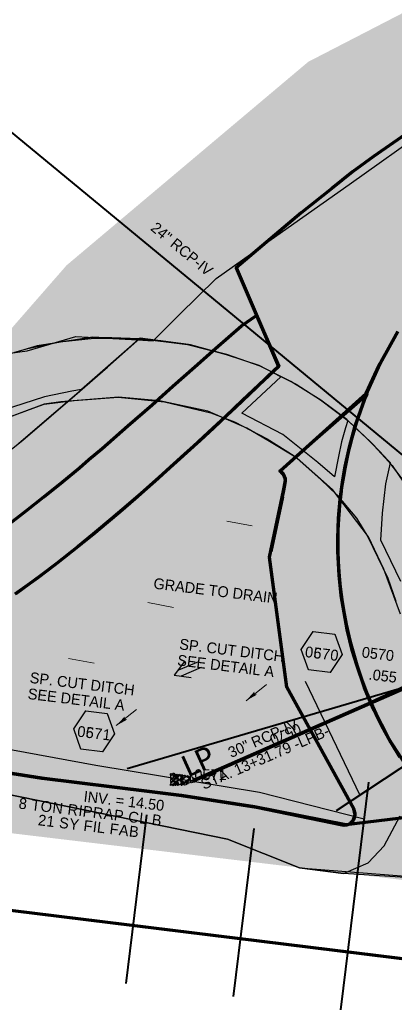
# Model space of a CAD drawing. Extents: x 1160024 to 2574774, y 200346 to 1150377.
# Tile 42 of 118: x 2483087 to 2483260, y 365908 to 366364. Entities that reach past the tile are written whole.
import ezdxf
from ezdxf.enums import TextEntityAlignment as Align

# ---------------------------------------------------------------- set-up
doc = ezdxf.new("R2010")
doc.units = 0
doc.header["$MEASUREMENT"] = 0
for name, color, linetype, lineweight in [('Exist Plan Preparation Drainage Arrows Symbol CELL', 5, 'Continuous', 30), ('Exist Plan Preparation Watershed Blue', 5, 'Continuous', 30), ('Prop Drainage Structure Box Number Symbol CELL', 9, 'Continuous', 30), ('Prop Drainage Structure Pipe RCP 30in Class IV', 9, 'Continuous', 211), ('Prop Drainage Structure Pipe RCP 30in Class IV Label', 9, 'Continuous', 30), ('Prop Drainage Structure Tops and Inverts LABEL', 1, 'Continuous', 30), ('Prop Earthen Structure Ditch Flow Line', 6, 'Rdy Ditch Special Prp', 30), ('Prop Erosion Rip Rap Pad at Outlet CELL', 9, 'Continuous', 30), ('Prop Plan Preparation Grade to Drain Arrows CELL', 7, 'Continuous', 13), ('Prop Plan Preparation Grade to Drain Arrows Label', 9, 'Continuous', 30), ('Prop Plan Preparation Watershed Pre Construction', 131, 'Continuous', 30), ('Prop Vertical Profile Ditch Grade Median Label', 5, 'Continuous', 40)]:
    doc.layers.add(name, color=color, linetype=linetype, lineweight=lineweight)
for name, color, linetype, lineweight, plot in [('Scratch_Level_5', 6, 'Continuous', 0, False), ('Scratch_Level_6', 30, 'Continuous', 0, False), ('Scratch_Level_7', 9, 'Continuous', 0, False), ('Scratch_Level_8', 171, 'Continuous', 0, False)]:
    doc.layers.add(name, color=color, linetype=linetype, lineweight=lineweight, plot=plot)
doc.styles.add('Style-Calibri', font='CALIBRI.TTF')
doc.styles.add('Style-font041', font='font041.shx')
doc.styles.add('Style-GEOMETRICFUTURA_211_M_L', font='GEOMETRICFUTURA_211_M_L.shx')
doc.linetypes.add('Rdy Ditch Special Prp', pattern='A,0.55,-0.2,[22,dgnlstyle-RdylsE.shx,S=0.001111,R=0,X=0,Y=0],-0.2,0.55', length=1.5)

# ---------------------------------------------------------------- blocks, each defined once
blk = doc.blocks.new('EXIST PLAN PREPARATION DRAINAGE ARROWS SYMBOL_8')
at = {"layer": 'Exist Plan Preparation Drainage Arrows Symbol CELL'}
for p, q in [((-3.87, 1.5), (6.13, 1.5)), ((-3.87, -1.5), (6.13, -1.5))]:
    blk.add_line(p, q, dxfattribs=at)
at = {"layer": 'Exist Plan Preparation Drainage Arrows Symbol CELL', "flags": 128}
blk.add_lwpolyline([(0, 3.97), (-6.87, 0), (0, -3.97)], dxfattribs=at)
blk = doc.blocks.new('PROP TERMINATOR ARROW_208')
at = {"layer": 'Prop Plan Preparation Grade to Drain Arrows CELL', "extrusion": (0, 0, -1)}
blk.add_solid([(5.71, 0.95), (0, 0), (5, 0), (5.71, -0.95)], dxfattribs=at)
blk = doc.blocks.new('PROP PLAN PREPARATION GRADE TO DRAIN ARROWS_48')
at = {"layer": 'Prop Plan Preparation Grade to Drain Arrows CELL'}
blk.add_line((-7, 0), (5, 0), dxfattribs=at)
blk.add_blockref('PROP TERMINATOR ARROW_208', (5, 0), dxfattribs=at)
blk = doc.blocks.new('PROP TERMINATOR ARROW_209')
at = {"layer": 'Prop Plan Preparation Grade to Drain Arrows CELL', "extrusion": (0, 0, -1)}
blk.add_solid([(5.71, 0.95), (0, 0), (5, 0), (5.71, -0.95)], dxfattribs=at)
blk = doc.blocks.new('PROP PLAN PREPARATION GRADE TO DRAIN ARROWS_49')
at = {"layer": 'Prop Plan Preparation Grade to Drain Arrows CELL'}
blk.add_line((-7, 0), (5, 0), dxfattribs=at)
blk.add_blockref('PROP TERMINATOR ARROW_209', (5, 0), dxfattribs=at)
blk = doc.blocks.new('PROP TERMINATOR ARROW_210')
at = {"layer": 'Prop Plan Preparation Grade to Drain Arrows CELL', "extrusion": (0, 0, -1)}
blk.add_solid([(5.71, 0.95), (0, 0), (5, 0), (5.71, -0.95)], dxfattribs=at)
blk = doc.blocks.new('PROP PLAN PREPARATION GRADE TO DRAIN ARROWS_50')
at = {"layer": 'Prop Plan Preparation Grade to Drain Arrows CELL'}
blk.add_line((-7, 0), (5, 0), dxfattribs=at)
blk.add_blockref('PROP TERMINATOR ARROW_210', (5, 0), dxfattribs=at)
blk = doc.blocks.new('PROP TERMINATOR ARROW_211')
at = {"layer": 'Prop Plan Preparation Grade to Drain Arrows CELL', "extrusion": (0, 0, -1)}
blk.add_solid([(5.71, 0.95), (0, 0), (5, 0), (5.71, -0.95)], dxfattribs=at)
blk = doc.blocks.new('PROP PLAN PREPARATION GRADE TO DRAIN ARROWS_51')
at = {"layer": 'Prop Plan Preparation Grade to Drain Arrows CELL'}
blk.add_line((-7, 0), (5, 0), dxfattribs=at)
blk.add_blockref('PROP TERMINATOR ARROW_211', (5, 0), dxfattribs=at)
blk = doc.blocks.new('PROP TERMINATOR ARROW_213')
at = {"layer": 'Prop Plan Preparation Grade to Drain Arrows CELL', "extrusion": (0, 0, -1)}
blk.add_solid([(5.71, 0.95), (0, 0), (5, 0), (5.71, -0.95)], dxfattribs=at)
blk = doc.blocks.new('PROP PLAN PREPARATION GRADE TO DRAIN ARROWS_53')
at = {"layer": 'Prop Plan Preparation Grade to Drain Arrows CELL'}
blk.add_line((-7, 0), (5, 0), dxfattribs=at)
blk.add_blockref('PROP TERMINATOR ARROW_213', (5, 0), dxfattribs=at)
blk = doc.blocks.new('PROP EROSION RIP RAP PAD AT OUTLET_8')
at = {"layer": 'Prop Erosion Rip Rap Pad at Outlet CELL', "flags": 128}
for points in [[(0, -0.3), (-0.21, -0.38), (-0.7, -0.61), (-0.9, -0.33), (-0.9, -0.14), (-0.3, 0.15), (0, 0), (0, -0.3)], [(1.01, -0.15), (0.79, -0.24), (0.26, -0.48), (0.11, -0.18), (0.1, 0.01), (0.66, 0.26), (1, 0.15), (1.01, -0.15)], [(-2.33, -4.25), (-2.03, -4.16), (-1.54, -4.11), (-1.43, -4.45), (-1.49, -4.71), (-2.13, -4.65), (-2.35, -4.44), (-2.33, -4.25)], [(-1.74, -3.63), (-1.94, -3.4), (-2.06, -2.91), (-1.88, -2.69), (-1.65, -2.69), (-1.45, -3.31), (-1.55, -3.51), (-1.74, -3.63)], [(-1.43, -2.98), (-1.65, -2.8), (-1.78, -2.31), (-1.55, -2.09), (-1.36, -2.09), (-1.14, -2.68), (-1.24, -2.9), (-1.43, -2.98)], [(0.09, -5.75), (-0.63, -5.28), (-1.68, -3.89), (-1.18, -2.79), (-0.39, -2.54), (0.96, -4.23), (0.86, -5.2), (0.2, -5.88)], [(-1.63, -1.06), (-1.23, -0.88), (-0.25, -0.55), (0.29, -1.03), (0.25, -1.56), (-0.94, -1.88), (-1.51, -1.59), (-1.63, -1.19)], [(-1.28, -1.96), (-1.05, -1.95), (-0.6, -1.94), (-0.48, -2.24), (-0.48, -2.43), (-1.08, -2.44), (-1.38, -2.23), (-1.28, -1.96)], [(-0.38, -1.94), (0.11, -1.81), (1.12, -1.79), (1.49, -2.46), (1.3, -2.88), (0.06, -2.83), (-0.35, -2.41), (-0.38, -1.94)], [(0.55, -3.7), (0.32, -3.53), (0.21, -3.04), (0.41, -2.8), (0.6, -2.84), (0.81, -3.4), (0.74, -3.59), (0.55, -3.7)], [(0.7, -1.76), (0.51, -1.46), (0.27, -0.88), (0.61, -0.45), (1.01, -0.44), (1.22, -1.34), (1.04, -1.64), (0.7, -1.76)], [(1.09, -3.95), (0.86, -3.73), (0.79, -3.25), (0.96, -3.01), (1.19, -3.01), (1.39, -3.65), (1.27, -3.84), (1.09, -3.95)], [(1.11, -3.98), (1.51, -3.85), (2.11, -3.84), (2.35, -4.35), (2.2, -4.66), (1.34, -4.59), (1.11, -4.26), (1.11, -3.98)], [(1.66, -3.81), (1.42, -3.64), (1.31, -3.15), (1.52, -2.91), (1.71, -2.95), (1.91, -3.51), (1.85, -3.7), (1.66, -3.81)], [(-2.95, -8.95), (-2.65, -8.85), (-2.16, -8.8), (-2.05, -9.14), (-2.11, -9.4), (-2.75, -9.34), (-2.98, -9.13), (-2.95, -8.95)], [(-2.39, -7.4), (-2.61, -7.23), (-2.74, -6.74), (-2.51, -6.51), (-2.33, -6.51), (-2.09, -7.1), (-2.2, -7.33), (-2.39, -7.4)], [(-2.39, -8.78), (-2.59, -8.51), (-2.74, -8.03), (-2.51, -7.84), (-2.34, -7.84), (-2.09, -8.44), (-2.2, -8.66), (-2.39, -8.78)], [(-2.2, -6.38), (-2.43, -6.2), (-2.55, -5.71), (-2.33, -5.49), (-2.14, -5.49), (-1.9, -6.08), (-2.01, -6.3), (-2.2, -6.38)], [(-1.5, -7.7), (-1.71, -7.78), (-2.2, -7.89), (-2.43, -7.68), (-2.44, -7.53), (-1.95, -7.29), (-1.65, -7.4), (-1.54, -7.59)], [(-2.2, -5.11), (-1.91, -4.89), (-1.24, -4.68), (-0.9, -4.98), (-0.9, -5.28), (-1.71, -5.6), (-2.1, -5.41), (-2.2, -5.11)], [(-2.04, -6.4), (-1.51, -6.29), (-0.5, -6.36), (-0.19, -6.96), (-0.35, -7.49), (-1.55, -7.41), (-2.09, -6.93), (-2.04, -6.4)], [(-1.68, -8.8), (-1.75, -8.61), (-1.96, -8.13), (-1.66, -7.89), (-1.48, -7.89), (-1.24, -8.53), (-1.45, -8.69), (-1.68, -8.8)], [(-1.05, -5.96), (-1.26, -6.08), (-1.75, -6.29), (-1.95, -5.96), (-1.95, -5.8), (-1.35, -5.56), (-1.16, -5.66), (-1.05, -5.96)], [(-0.5, -9.34), (-0.84, -9.53), (-1.55, -9.66), (-1.85, -9.36), (-1.85, -9.06), (-1.04, -8.83), (-0.66, -8.93), (-0.5, -9.34)], [(-0.98, -8.48), (-1.21, -8.26), (-1.33, -7.78), (-1.1, -7.55), (-0.91, -7.58), (-0.71, -8.14), (-0.79, -8.36), (-0.98, -8.48)], [(-0.69, -6.21), (-0.91, -6.05), (-1, -5.55), (-0.83, -5.33), (-0.6, -5.33), (-0.39, -5.91), (-0.5, -6.14), (-0.69, -6.21)], [(0.14, -7.53), (0.32, -7.93), (0.65, -8.94), (0.17, -9.43), (-0.35, -9.44), (-0.64, -8.25), (-0.5, -7.64), (0.02, -7.56)], [(-0.19, -5.89), (0.11, -5.76), (0.52, -5.86), (0.72, -6.2), (0.61, -6.39), (0.01, -6.4), (-0.19, -6.08), (-0.19, -5.89)], [(2.1, -7.03), (1.64, -7.3), (0.55, -7.78), (-0.1, -7.08), (-0.11, -6.59), (1.3, -6.14), (2.01, -6.41), (2.22, -7.01)], [(0.91, -8.69), (0.72, -8.53), (0.55, -7.99), (0.77, -7.76), (0.96, -7.8), (1.2, -8.39), (1.14, -8.58), (0.91, -8.69)], [(1.4, -9.03), (1.71, -9.43), (2.04, -10.4), (1.56, -10.94), (1.04, -10.83), (0.7, -9.64), (0.89, -9.19), (1.4, -8.95)], [(1.22, -5.99), (1.02, -5.8), (0.94, -5.33), (1.12, -5.09), (1.35, -5.09), (1.52, -5.69), (1.41, -5.88), (1.22, -5.99)], [(1.12, -7.78), (1.42, -7.65), (1.84, -7.75), (2.04, -8.09), (1.92, -8.28), (1.32, -8.29), (1.12, -7.96), (1.12, -7.78)], [(2.56, -8.7), (2.3, -8.93), (1.86, -9.01), (1.59, -8.84), (1.57, -8.54), (2.17, -8.45), (2.47, -8.51), (2.56, -8.7)], [(2.5, -5.96), (2.31, -6.15), (1.9, -6.28), (1.6, -6.09), (1.59, -5.76), (2.19, -5.68), (2.49, -5.78), (2.5, -5.96)], [(1.99, -5.69), (1.76, -5.5), (1.65, -5.01), (1.85, -4.79), (2.04, -4.83), (2.25, -5.38), (2.17, -5.56), (1.99, -5.69)], [(2.25, -8.09), (2.01, -7.91), (1.9, -7.43), (2.1, -7.19), (2.29, -7.23), (2.5, -7.78), (2.44, -7.96), (2.25, -8.09)], [(-3.26, -9.56), (-2.96, -9.48), (-2.48, -9.43), (-2.36, -9.76), (-2.43, -10.03), (-3.06, -9.96), (-3.29, -9.75), (-3.26, -9.56)], [(-3.1, -10.56), (-2.8, -10.48), (-2.31, -10.43), (-2.2, -10.76), (-2.26, -11.03), (-2.9, -10.96), (-3.13, -10.75), (-3.1, -10.56)], [(-2.44, -9.83), (-1.93, -9.74), (-0.95, -9.69), (-0.59, -10.39), (-0.8, -10.88), (-2, -10.83), (-2.43, -10.35), (-2.44, -9.83)], [(-0.48, -10.19), (-0.11, -10.11), (0.52, -10.1), (0.74, -10.63), (0.66, -10.91), (-0.28, -10.83), (-0.51, -10.53), (-0.48, -10.19)], [(0.41, -10.16), (0.19, -9.98), (0.05, -9.49), (0.27, -9.26), (0.46, -9.26), (0.7, -9.86), (0.6, -10.09), (0.41, -10.16)], [(1.77, -9.44), (2.07, -9.33), (2.49, -9.43), (2.67, -9.76), (2.56, -9.95), (1.96, -9.96), (1.77, -9.63), (1.77, -9.44)], [(2.26, -11.18), (2.02, -11), (1.91, -10.51), (2.12, -10.28), (2.31, -10.31), (2.52, -10.86), (2.45, -11.05), (2.26, -11.18)]]:
    blk.add_lwpolyline(points, dxfattribs=at)
blk = doc.blocks.new('PROP DRAINAGE STRUCTURE BOX NUMBER SYMBOL_75')
at = {"layer": 'Scratch_Level_7', "flags": 128}
blk.add_lwpolyline([(-5, 8.94), (5, 8.94), (9.47, 0), (5, -8.94), (-5, -8.94), (-9.47, 0), (-5, 8.94)], dxfattribs=at)
at = {"layer": 'Scratch_Level_7', "insert": (0.25, -0.83), "char_height": 5, "attachment_point": 5, "line_spacing_factor": 0.6, "style": 'Style-GEOMETRICFUTURA_211_M_L'}
blk.add_mtext('\\T1.051;0570', dxfattribs=at)
blk = doc.blocks.new('PROP DRAINAGE STRUCTURE BOX NUMBER SYMBOL_76')
at = {"layer": 'Scratch_Level_7', "flags": 128}
blk.add_lwpolyline([(-5, 8.94), (5, 8.94), (9.47, 0), (5, -8.94), (-5, -8.94), (-9.47, 0), (-5, 8.94)], dxfattribs=at)
at = {"layer": 'Scratch_Level_7', "insert": (0.18, -0.83), "char_height": 5, "attachment_point": 5, "line_spacing_factor": 0.6, "style": 'Style-GEOMETRICFUTURA_211_M_L'}
blk.add_mtext('\\T1.051;0571', dxfattribs=at)
blk = doc.blocks.new('PROP DRAINAGE STRUCTURE BOX NUMBER SYMBOL_199')
at = {"layer": 'Prop Drainage Structure Box Number Symbol CELL', "flags": 128}
blk.add_lwpolyline([(-5, 8.94), (5, 8.94), (9.47, 0), (5, -8.94), (-5, -8.94), (-9.47, 0), (-5, 8.94)], dxfattribs=at)
at = {"layer": 'Prop Drainage Structure Box Number Symbol CELL', "insert": (0.18, -0.83), "char_height": 5, "attachment_point": 5, "line_spacing_factor": 0.6, "style": 'Style-GEOMETRICFUTURA_211_M_L'}
blk.add_mtext('\\T1.051;0671', dxfattribs=at)
blk = doc.blocks.new('PROP DRAINAGE STRUCTURE BOX NUMBER SYMBOL_200')
at = {"layer": 'Prop Drainage Structure Box Number Symbol CELL', "flags": 128}
blk.add_lwpolyline([(-5, 8.94), (5, 8.94), (9.47, 0), (5, -8.94), (-5, -8.94), (-9.47, 0), (-5, 8.94)], dxfattribs=at)
at = {"layer": 'Prop Drainage Structure Box Number Symbol CELL', "insert": (0.25, -0.83), "char_height": 5, "attachment_point": 5, "line_spacing_factor": 0.6, "style": 'Style-GEOMETRICFUTURA_211_M_L'}
blk.add_mtext('\\T1.051;0670', dxfattribs=at)

msp = doc.modelspace()

# ---------------------------------------------------------------- hatches: boundary and pattern name
at = {"layer": 'Scratch_Level_6'}
msp.add_hatch(color=256, dxfattribs=at).paths.add_polyline_path([(2483721.98, 365909.88), (2483546.8, 365927.24), (2483367.18, 365953.59), (2483252.8, 365967.27), (2483075.57, 365988.47), (2482885.08, 366011.26), (2482880.97, 366081.83), (2482929.15, 366106.71), (2482966.96, 366131.02), (2482987.28, 366157.32), (2483031.5, 366191.41), (2483081.26, 366218.97), (2483108.54, 366250.27), (2483220.18, 366344.4), (2483343.72, 366408.27), (2483468.57, 366411.46), (2483535.49, 366392), (2483613, 366363.43), (2483686.88, 366313.33), (2483728.72, 366244.73), (2483747.22, 366184.86), (2483747.07, 366108.25), (2483730.27, 365971.7)])

# ---------------------------------------------------------------- linework, layer by layer
at = {"layer": 'Exist Plan Preparation Watershed Blue', "color": 5, "linetype": 'Continuous', "lineweight": 70, "flags": 128}
for points in [[(2483264.98, 366310.72), (2483250.23, 366300.64), (2483240.54, 366293.51), (2483231.02, 366285.82), (2483216.83, 366274.47), (2483186.8, 366249.07), (2483206.43, 366203.43), (2483201.41, 366198.65), (2483196.28, 366193.78), (2483186.48, 366184.5), (2483182.65, 366180.89), (2483176.51, 366175.14), (2483170.18, 366169.25), (2483163.04, 366162.68), (2483154.9, 366155.29), (2483150.85, 366151.65), (2483142.99, 366144.7), (2483137.45, 366139.88), (2483129.3, 366132.92), (2483120.83, 366125.86), (2483113.81, 366120.17), (2483104.31, 366112.69), (2483096.86, 366107.01), (2483085.03, 366098.35)], [(2483080.88, 366129.75), (2483089.89, 366136.66), (2483098.06, 366143.13), (2483106.64, 366150.12), (2483114.43, 366156.61), (2483118.88, 366160.37), (2483124.93, 366165.54), (2483136.88, 366175.94), (2483147.99, 366185.75), (2483157.6, 366194.3), (2483167.71, 366203.29), (2483177.27, 366211.75), (2483189.35, 366222.29), (2483196.3, 366226.98), (2483206.5, 366203.49), (2483199.81, 366197.13), (2483189.82, 366187.66), (2483182.07, 366180.35), (2483173.96, 366172.77), (2483167.15, 366166.45), (2483159.37, 366159.35), (2483149.71, 366150.65), (2483140.21, 366142.27), (2483133.23, 366136.25), (2483127.59, 366131.48), (2483120.74, 366125.79), (2483111.12, 366118.03), (2483102.91, 366111.62), (2483095.21, 366105.78), (2483084.68, 366098.12)], [(2483049, 366020.62), (2483097.13, 366013.01), (2483146.76, 366006.88), (2483161.61, 366004.96), (2483196.24, 365999.65), (2483235.79, 365991.49), (2483236.65, 365991.38), (2483237.67, 365991.41), (2483238.84, 365991.79), (2483239.87, 365992.43), (2483240.98, 365993.43), (2483241.89, 365996.03), (2483241.18, 365998.79), (2483210.25, 366055.18), (2483202.33, 366115.26), (2483208.78, 366146.02), (2483209.57, 366149.92), (2483209.64, 366151.43), (2483208.68, 366153.6), (2483208.05, 366154.28), (2483207.58, 366154.66), (2483207.05, 366155), (2483207.26, 366155.2), (2483246.89, 366190.93), (2483252.96, 366203.85), (2483253.86, 366205.78), (2483261.17, 366218.94)], [(2483267.26, 366056.3), (2483249.13, 366047.83), (2483246.19, 366055.03), (2483242.55, 366065.41), (2483240.51, 366072.27), (2483238.13, 366081.86), (2483235.38, 366097.6), (2483234.41, 366106.73), (2483233.83, 366118), (2483233.81, 366123.96), (2483234.15, 366133.27), (2483234.9, 366142.07), (2483236.09, 366150.91), (2483237.2, 366157.18), (2483239.15, 366166.13), (2483241.66, 366175.32), (2483242.1, 366176.77), (2483242.1, 366176.77), (2483247.47, 366191.93), (2483253.3, 366204.78), (2483261.57, 366219.58)], [(2483281.98, 365996.8), (2483237.49, 365991.43), (2483236.69, 365991.38), (2483235.79, 365991.49), (2483236.63, 365991.36), (2483237.56, 365991.41), (2483237.91, 365991.51), (2483238.91, 365991.83), (2483239.65, 365992.27), (2483240.47, 365992.92), (2483241.22, 365993.97), (2483241.75, 365995.23), (2483241.78, 365996.89), (2483241.39, 365998.38), (2483241.18, 365998.79), (2483210.25, 366055.18), (2483202.33, 366115.26), (2483208.19, 366143.21), (2483202.88, 366117.89), (2483202.88, 366117.89), (2483208.19, 366143.21), (2483208.83, 366146.08), (2483209.46, 366149.46), (2483209.65, 366150.47), (2483209.54, 366151.88), (2483208.58, 366153.68), (2483207.83, 366154.48), (2483207.05, 366155), (2483207.26, 366155.2), (2483221.77, 366168.31), (2483244.89, 366188.56), (2483247.14, 366190.78), (2483246.18, 366188.55), (2483245.16, 366185.74), (2483244.08, 366182.63), (2483243.17, 366180.01), (2483242.36, 366177.39), (2483241.14, 366173.55), (2483240.16, 366170.03), (2483239.3, 366166.7), (2483238.93, 366165.22), (2483238.3, 366162.5), (2483237.03, 366156.35), (2483236.39, 366152.76), (2483235.59, 366147.59), (2483235.36, 366145.87), (2483235.03, 366143.24), (2483234.62, 366139.29), (2483234.4, 366136.83), (2483234.26, 366134.9), (2483234.13, 366132.93), (2483234, 366130.45), (2483233.89, 366127.61), (2483233.82, 366124.75), (2483233.8, 366120.5), (2483233.83, 366118.11), (2483233.99, 366113.36), (2483234.29, 366108.48), (2483234.57, 366104.81), (2483234.91, 366101.44), (2483235.66, 366095.51), (2483236.4, 366090.78), (2483237.65, 366084.15), (2483238.85, 366078.68), (2483239.76, 366075.08), (2483242.57, 366065.35), (2483244.13, 366060.67), (2483244.79, 366058.79), (2483247.29, 366052.24), (2483249.13, 366047.83), (2483251.42, 366042.76), (2483253.91, 366037.66), (2483258.28, 366029.55), (2483262.29, 366022.86)], [(2483271.09, 366010.08), (2483257.36, 366031.18), (2483250.63, 366044.47), (2483249.14, 366047.83), (2483249.14, 366047.83), (2483267.26, 366056.3)]]:
    msp.add_lwpolyline(points, dxfattribs=at)
for points in [[(2482976.47, 366018.55), (2482978.88, 365964.66), (2483061.04, 365954.55), (2483196.11, 365937.93), (2483322.03, 365922.35), (2483310.13, 365964.2), (2483281.98, 365996.8), (2483237.49, 365991.43), (2483195.28, 365999.78), (2483161.61, 366004.96), (2483146.76, 366006.88), (2483097.13, 366013.01), (2483049, 366020.62), (2482976.47, 366018.55)], [(2483439.35, 365907.02), (2483422.03, 365882.26), (2483429.83, 365853.82), (2483309.19, 365869.59), (2483187.8, 365884.55), (2483012.9, 365906.06), (2482871.97, 365923.41), (2482848.82, 365926.26), (2482726.79, 365941.27), (2482737, 365952.17), (2482740.17, 365977.85), (2482734.42, 365994.5), (2482854.48, 365979.97), (2483061.04, 365954.55), (2483283.7, 365927.16), (2483322.03, 365922.35), (2483368.5, 365916.45), (2483439.35, 365907.02)]]:
    msp.add_lwpolyline(points, close=True, dxfattribs=at)
at = {"layer": 'Prop Drainage Structure Pipe RCP 30in Class IV'}
msp.add_line((2483267.41, 366055.96), (2483167.56, 366012.15), dxfattribs=at)
at = {"layer": 'Prop Earthen Structure Ditch Flow Line', "linetype": 'Rdy Ditch Special Prp', "ltscale": 50, "flags": 128}
for points in [[(2483218.71, 366057.87), (2483243.95, 366005.18)], [(2483245.93, 365994.01), (2483197.69, 366006.45), (2483122.04, 366018.97), (2483049.13, 366032.31), (2483019.89, 366033.25)]]:
    msp.add_lwpolyline(points, dxfattribs=at)
at = {"layer": 'Prop Plan Preparation Watershed Pre Construction', "color": 200, "flags": 128}
for points in [[(2483073.46, 366208.46), (2483090.37, 366210.71), (2483112.79, 366217.28), (2483141.22, 366215.78), (2483148.53, 366215.4), (2483160.61, 366227.37), (2483177.56, 366244.18), (2483205.7, 366264.09), (2483239.01, 366287.65), (2483275.92, 366313.77), (2483308.39, 366328.33), (2483342.06, 366339.85), (2483376.74, 366347.85), (2483402.91, 366350.33), (2483419.85, 366351.93), (2483439.19, 366350.88), (2483453.38, 366350.11), (2483465.47, 366347.21), (2483480.12, 366343.73), (2483488.85, 366341.65), (2483521.45, 366328.17), (2483552.45, 366309.72)], [(2483605.85, 366221.12), (2483544.78, 366278.49), (2483416.52, 366219.59), (2483392.13, 366229.84), (2483363.59, 366224.6), (2483305.14, 366193.78), (2483285.1, 366173.65), (2483288.18, 366131.15), (2483280.97, 366121.68), (2483270.18, 366142.86), (2483257.57, 366159.34), (2483253.35, 366164.01), (2483247.11, 366170.38), (2483242.66, 366174.53), (2483237.98, 366178.89), (2483226.04, 366187.83), (2483212.06, 366196.53), (2483197.96, 366203.56), (2483182.5, 366208.98), (2483164.42, 366213.63), (2483152.06, 366215.39), (2483120.57, 366217.06), (2483094.96, 366213.04), (2483081.52, 366208.94)], [(2483074.02, 366158.17), (2483088.39, 366169.44), (2483101.36, 366180.59), (2483112.37, 366190.05), (2483127.37, 366203.2), (2483142.36, 366216.42), (2483142.36, 366216.42), (2483151.26, 366215.55), (2483165.54, 366213.67), (2483176.19, 366210.75), (2483157.99, 366194.85), (2483144.8, 366182.94), (2483123.52, 366164.33), (2483102.1, 366146.42), (2483083.32, 366131.63)], [(2483262.91, 366103.94), (2483253.75, 366123.12), (2483254.44, 366135.57), (2483256.03, 366149.25), (2483258.14, 366158.94), (2483253.85, 366163.39), (2483253.28, 366164.09), (2483248.87, 366168.6), (2483238.43, 366178.51), (2483237.34, 366175.01), (2483235.53, 366168.55), (2483234.08, 366161.83), (2483232.3, 366152.38), (2483224.54, 366159.02), (2483208.42, 366172.08), (2483189.52, 366181.81), (2483207.45, 366198.68), (2483197.42, 366203.85), (2483182.46, 366208.91), (2483164.86, 366213.58), (2483142.55, 366216.49), (2483142.55, 366216.49), (2483115.47, 366192.79), (2483110.9, 366192), (2483098.35, 366189.38), (2483078.77, 366183.05)], [(2483084.66, 366210.01), (2483094.96, 366213.04), (2483108.52, 366215.29), (2483120.57, 366217.06), (2483129.41, 366216.88), (2483142.12, 366216.42), (2483164.42, 366213.63), (2483182.5, 366208.98), (2483197.42, 366203.85), (2483214.55, 366195.22), (2483225.85, 366188.03), (2483238.43, 366178.51), (2483248.87, 366168.6), (2483258.87, 366157.68), (2483264.18, 366150.02)], [(2483084.66, 366210.01), (2483090.65, 366211.82), (2483105.43, 366214.84), (2483121.35, 366216.52), (2483142.12, 366216.42), (2483121.74, 366198.1), (2483086.46, 366167.78)], [(2483262.79, 366088.84), (2483255.08, 366109.73), (2483248.05, 366124.7), (2483231.38, 366146.49), (2483215.03, 366160.99), (2483201.54, 366169.29), (2483191.76, 366174.93), (2483173.78, 366182.77), (2483151.4, 366187.54), (2483132.48, 366189.26), (2483105.81, 366187.09), (2483098.17, 366186.05), (2483078.79, 366178.72)], [(2483079.36, 366179.09), (2483094.28, 366184.64), (2483098.21, 366186.04), (2483111.98, 366187.71), (2483132.32, 366189.24), (2483153.69, 366187.15), (2483175.21, 366181.96), (2483186.12, 366177.8), (2483201.15, 366170.05), (2483213.62, 366162.2), (2483225.96, 366151.15), (2483233.29, 366144.07), (2483242.44, 366133.28), (2483247.7, 366124.71), (2483256.9, 366105.58), (2483260.56, 366094.92)], [(2482642.9, 366006), (2482797.14, 365987.03), (2482823.28, 366018.85), (2482834.92, 366026.54), (2482865.73, 366037.89), (2482904.5, 366055.72), (2482927.74, 366030.14), (2482927.74, 366030.14), (2482955.03, 366031.32), (2483182.91, 365984.78), (2483216.08, 365971.52), (2483310.13, 365964.2), (2483322.03, 365922.35), (2483368.5, 365916.45), (2483570.4, 365888.4)], [(2483043.69, 366013.31), (2483182.91, 365984.78), (2483216.08, 365971.52), (2483236.44, 365968.97), (2483236.44, 365968.97), (2483247.86, 365973.81), (2483255.29, 365981.77), (2483262.62, 365995.58)]]:
    msp.add_lwpolyline(points, dxfattribs=at)
for points in [[(2482122.74, 366066.82), (2482118.36, 366011.95), (2482871.97, 365923.41), (2482842.89, 365880.62), (2483010.79, 365865.86), (2483048.19, 365861.65), (2483192.34, 365847.94), (2483296.51, 365836.9), (2483403.77, 365823.28), (2483605.26, 365797.14), (2483756.63, 365775.55), (2483838.82, 365763.53), (2483952.78, 365744.85), (2484040.14, 365724.59), (2484096.61, 365715.8), (2484109.76, 365800.29), (2483919.06, 365832.3), (2483715.34, 365866), (2483439.35, 365907.02), (2483368.5, 365916.45), (2482482.15, 366025.78), (2482293.49, 366048), (2482122.74, 366066.82)], [(2482823.28, 366018.85), (2482797.14, 365987.03), (2482908.27, 365973.22), (2483038.13, 365957.37), (2483199.47, 365937.52), (2483308.94, 365923.97), (2483322.03, 365922.35), (2483310.13, 365964.2), (2483236.44, 365968.97), (2483216.08, 365971.52), (2483182.91, 365984.78), (2482955.03, 366031.32), (2482927.74, 366030.14), (2482904.5, 366055.72), (2482868.35, 366039.08), (2482834.92, 366026.54), (2482823.28, 366018.85), (2482823.28, 366018.85)]]:
    msp.add_lwpolyline(points, close=True, dxfattribs=at)
at = {"layer": 'Prop Vertical Profile Ditch Grade Median Label', "lineweight": 30}
msp.add_line((2483166.16, 366011.86), (2483254.64, 366050.21), dxfattribs=at)
at = {"layer": 'Scratch_Level_5', "lineweight": 40}
for p, q in [((2483278.47, 366150.27), (2483073.12, 366319.95)), ((2483264.91, 366055.13), (2483136.51, 366017.39)), ((2483233.25, 365998.08), (2483269.79, 366022.31)), ((2483248.04, 366011.22), (2483235.09, 365905.94)), ((2483145.44, 365996.15), (2483135.84, 365918.15)), ((2483195.02, 365989.74), (2483185.46, 365912.04))]:
    msp.add_line(p, q, dxfattribs=at)
at = {"layer": 'Scratch_Level_5'}
msp.add_line((2483185.46, 365912.04), (2483185.46, 365912.04), dxfattribs=at)

# ---------------------------------------------------------------- block references
at = {"layer": 'Exist Plan Preparation Drainage Arrows Symbol CELL', "rotation": 22.81855194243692}
msp.add_blockref('EXIST PLAN PREPARATION DRAINAGE ARROWS SYMBOL_8', (2483164.6, 366063.32), dxfattribs=at)
at = {"layer": 'Prop Drainage Structure Box Number Symbol CELL', "rotation": 353.0022961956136}
for name, p in [('PROP DRAINAGE STRUCTURE BOX NUMBER SYMBOL_200', (2483226.36, 366071.46)), ('PROP DRAINAGE STRUCTURE BOX NUMBER SYMBOL_199', (2483121.24, 366034.66))]:
    msp.add_blockref(name, p, dxfattribs=at)
at = {"layer": 'Prop Erosion Rip Rap Pad at Outlet CELL', "rotation": 270}
msp.add_blockref('PROP EROSION RIP RAP PAD AT OUTLET_8', (2483167.56, 366012.15), dxfattribs=at)
at = {"layer": 'Prop Plan Preparation Grade to Drain Arrows CELL'}
for name, p, rotation in [('PROP PLAN PREPARATION GRADE TO DRAIN ARROWS_53', (2483187.43, 366131.02), 169.2098504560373), ('PROP PLAN PREPARATION GRADE TO DRAIN ARROWS_48', (2483151.05, 366093.33), 169.2098504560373), ('PROP PLAN PREPARATION GRADE TO DRAIN ARROWS_51', (2483114.38, 366067.51), 169.2098504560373), ('PROP PLAN PREPARATION GRADE TO DRAIN ARROWS_49', (2483195.34, 366051.98), 218.5093252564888), ('PROP PLAN PREPARATION GRADE TO DRAIN ARROWS_50', (2483135.41, 366040.46), 218.5093252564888)]:
    msp.add_blockref(name, p, dxfattribs=dict(at, rotation=rotation))
at = {"layer": 'Scratch_Level_7', "rotation": 353.0022961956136}
for name, p in [('PROP DRAINAGE STRUCTURE BOX NUMBER SYMBOL_75', (2483226.36, 366071.46)), ('PROP DRAINAGE STRUCTURE BOX NUMBER SYMBOL_76', (2483121.24, 366034.66))]:
    msp.add_blockref(name, p, dxfattribs=at)

# ---------------------------------------------------------------- texts
at = {"layer": 'Prop Drainage Structure Pipe RCP 30in Class IV Label', "style": 'Style-GEOMETRICFUTURA_211_M_L'}
msp.add_text('30" RCP-IV', height=5, rotation=23.688, dxfattribs=at).set_placement((2483199.24, 366031.51), align=Align.MIDDLE_CENTER)
at = {"layer": 'Prop Drainage Structure Tops and Inverts LABEL', "insert": (2483116.8, 366007.19), "char_height": 5, "attachment_point": 1, "rotation": 353.2393, "line_spacing_factor": 0.6, "style": 'Style-GEOMETRICFUTURA_211_M_L'}
msp.add_mtext('INV. = 14.50', dxfattribs=at)
at = {"layer": 'Prop Earthen Structure Ditch Flow Line', "char_height": 5, "attachment_point": 1, "rotation": 353.0023, "line_spacing_factor": 0.9, "style": 'Style-GEOMETRICFUTURA_211_M_L'}
for insert in [(2483161, 366077.64), (2483091.92, 366062.13)]:
    msp.add_mtext('SP. CUT DITCH\\PSEE DETAIL A', dxfattribs=dict(at, insert=insert))
at = {"layer": 'Prop Erosion Rip Rap Pad at Outlet CELL', "insert": (2483119.17, 365994.15), "char_height": 5, "attachment_point": 5, "rotation": 353.0023, "line_spacing_factor": 0.786545, "style": 'Style-GEOMETRICFUTURA_211_M_L'}
msp.add_mtext('\\T1.055;8 TON RIPRAP CL B\\P21 SY FIL FAB', dxfattribs=at)
at = {"layer": 'Prop Plan Preparation Grade to Drain Arrows Label', "style": 'Style-GEOMETRICFUTURA_211_M_L'}
msp.add_text('GRADE TO DRAIN', height=5, rotation=353.0023, dxfattribs=at).set_placement((2483177.34, 366099.73), align=Align.MIDDLE_CENTER)
at = {"layer": 'Prop Vertical Profile Ditch Grade Median Label', "lineweight": 30, "style": 'Style-GEOMETRICFUTURA_211_M_L'}
msp.add_text('STA. 13+31.79 -LPB-', height=5, rotation=23.434, dxfattribs=at).set_placement((2483169.9, 366012.24), align=Align.TOP_LEFT)
at = {"layer": 'Prop Vertical Profile Ditch Grade Median Label', "lineweight": 0, "style": 'Style-Calibri'}
msp.add_text('LP', height=10, rotation=24.3253, dxfattribs=at).set_placement((2483171.35, 366016.34), align=Align.CENTER)
at = {"layer": 'Scratch_Level_5', "lineweight": 40, "style": 'Style-GEOMETRICFUTURA_211_M_L'}
msp.add_text('24" RCP-IV', height=5, rotation=320.4332, dxfattribs=at).set_placement((2483161.81, 366257.82), align=Align.MIDDLE_CENTER)
at = {"layer": 'Scratch_Level_6', "style": 'Style-GEOMETRICFUTURA_211_M_L'}
for s, p in [('0570', (2483245.28, 366073.9)), ('.055', (2483248.44, 366063.68))]:
    msp.add_text(s, height=5, rotation=353.0023, dxfattribs=at).set_placement(p, align=Align.TOP_LEFT)
at = {"layer": 'Scratch_Level_8', "linetype": 'Continuous', "lineweight": 30, "style": 'Style-font041'}
msp.add_text('0570', height=5, rotation=203.688, dxfattribs=at).set_placement((2483217.48, 366034.06), align=Align.TOP_LEFT)
at = {"layer": 'Scratch_Level_8', "linetype": 'Continuous', "style": 'Style-font041'}
msp.add_text('0571', height=5, dxfattribs=at).set_placement((2483167.56, 366017.15), align=Align.TOP_LEFT)

doc.saveas('drawing.dxf')
